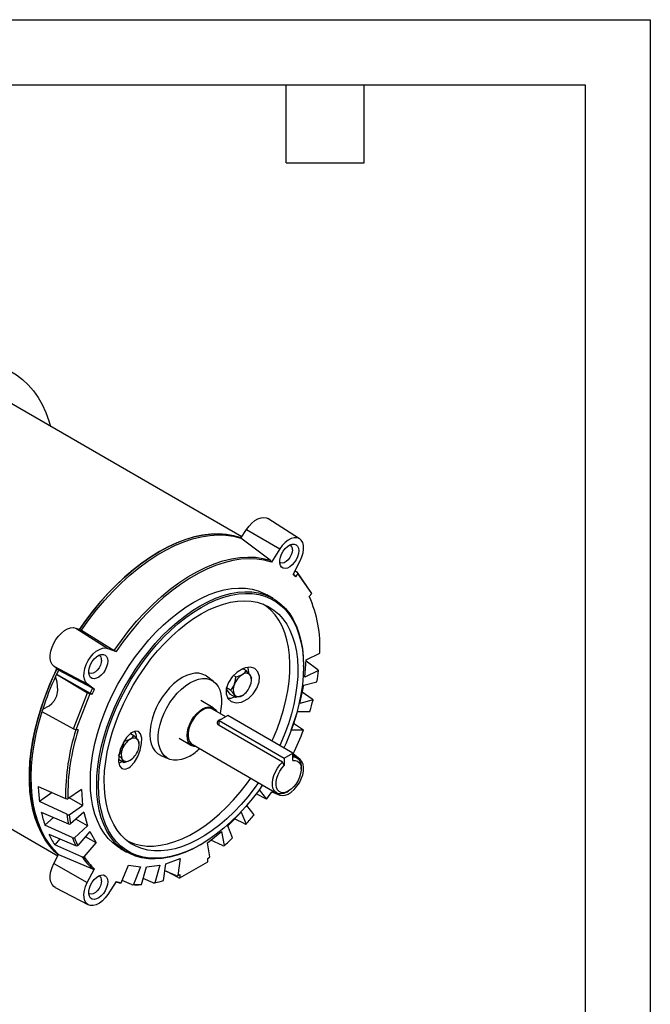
# Model space of a CAD drawing. Header units: inches. Extents: x 0 to 11, y 0 to 8.5.
# Tile 9 of 9: x 8.6 to 11, y 4.7 to 8.5. Entities that reach past the tile are written whole.
import ezdxf

# ---------------------------------------------------------------- set-up
doc = ezdxf.new("R2010")
doc.units = ezdxf.units.IN
doc.header["$MEASUREMENT"] = 0
doc.layers.add('TEXT', color=140, linetype='Continuous', lineweight=25)

msp = doc.modelspace()

# ---------------------------------------------------------------- linework, layer by layer
at = {"color": 7, "linetype": 'Continuous'}
for p, q in [((0.0001, 8.50011), (11.0001, 8.50011)), ((11.0001, 8.50011), (11.0001, 0.00011))]:
    msp.add_line(p, q, dxfattribs=at)
for p, q in [((9.42889, 6.51285), (8.49138, 7.05406)), ((9.65134, 6.50535), (9.52923, 6.58298)), ((9.42573, 6.50796), (9.44697, 6.54081)), ((9.53866, 6.42274), (9.42573, 6.50796)), ((9.44697, 6.54081), (9.57506, 6.46625)), ((9.57506, 6.46625), (9.54266, 6.41615)), ((9.62649, 6.36775), (9.65367, 6.42085)), ((9.63489, 6.35979), (9.62649, 6.36775)), ((9.63386, 6.38216), (9.63987, 6.37848)), ((9.6444, 6.37162), (9.63489, 6.35979)), ((9.6963, 6.2996), (9.64276, 6.37579)), ((9.6979, 6.29552), (9.6444, 6.37162)), ((9.54988, 6.27565), (9.52552, 6.28971)), ((9.68838, 6.28368), (9.6979, 6.29552)), ((8.79106, 6.16216), (8.91352, 6.08435)), ((8.79106, 6.16216), (8.81231, 6.15384)), ((8.81231, 6.15384), (8.93818, 6.07609)), ((8.91352, 6.08435), (8.94592, 6.07166)), ((9.67663, 6.04067), (9.72894, 6.06558)), ((9.6664, 6.0141), (9.6664, 6.01811)), ((9.67179, 5.97396), (9.67663, 6.04067)), ((9.67629, 6.036), (9.72084, 6.00363)), ((8.70629, 6.01533), (8.83491, 5.94819)), ((8.72411, 6.00109), (8.70629, 6.01533)), ((8.7159, 5.98517), (8.71253, 5.97648)), ((8.7159, 5.98517), (8.83516, 5.91393)), ((8.71652, 5.98511), (8.7159, 5.98517)), ((8.71652, 5.98511), (8.84562, 5.91253)), ((8.85439, 5.93096), (8.72411, 6.00109)), ((9.40568, 5.97548), (9.39742, 5.98025)), ((9.44587, 5.99868), (9.43296, 6.00613)), ((9.7241, 5.99888), (9.67179, 5.97396)), ((8.8621, 5.92647), (8.83491, 5.94819)), ((9.32061, 5.95701), (9.29297, 5.97718)), ((9.46596, 5.96388), (9.46596, 5.97009)), ((9.65242, 5.87305), (9.66739, 5.94348)), ((9.66739, 5.94348), (9.71796, 5.95634)), ((8.78155, 5.77576), (8.83516, 5.91393)), ((8.84418, 5.90966), (8.79069, 5.7718)), ((8.84418, 5.90966), (8.85369, 5.90881)), ((8.85369, 5.90881), (8.8621, 5.92647)), ((9.36943, 5.92771), (9.38323, 5.90808)), ((9.38559, 5.9237), (9.37028, 5.93254)), ((9.40568, 5.89511), (9.38323, 5.90808)), ((9.66169, 5.91667), (9.69967, 5.89007)), ((9.3194, 5.85552), (9.27103, 5.88344)), ((9.70299, 5.88592), (9.65242, 5.87305)), ((8.6636, 5.85035), (8.66023, 5.84166)), ((8.66023, 5.84166), (8.78155, 5.77576)), ((9.36728, 5.82177), (9.31676, 5.85094)), ((9.61906, 5.76973), (9.64363, 5.84145)), ((9.64363, 5.84145), (9.69073, 5.84182)), ((9.375, 5.82622), (9.34186, 5.80709)), ((9.34186, 5.78796), (9.34186, 5.80709)), ((9.34186, 5.80709), (9.59241, 5.66245)), ((9.62555, 5.68158), (9.375, 5.82622)), ((9.62829, 5.79666), (9.66267, 5.77363)), ((8.8002, 5.77095), (8.79069, 5.7718)), ((9.00142, 5.75705), (9.01436, 5.74958)), ((9.34173, 5.78804), (9.34186, 5.78796)), ((9.58545, 5.64734), (9.34186, 5.78796)), ((9.66616, 5.7701), (9.61906, 5.76973)), ((9.03446, 5.71477), (9.03446, 5.72099)), ((9.18762, 5.73896), (9.23599, 5.71104)), ((9.23864, 5.71562), (9.56296, 5.52839)), ((9.59241, 5.66245), (9.62555, 5.68158)), ((9.62555, 5.65397), (9.62555, 5.68158)), ((9.65367, 5.65693), (9.62649, 5.67865)), ((8.97418, 5.64601), (8.95496, 5.65711)), ((9.11742, 5.67308), (9.14871, 5.65924)), ((9.59241, 5.63483), (9.58545, 5.64734)), ((9.59241, 5.66245), (9.59241, 5.63483)), ((9.64108, 5.66371), (9.62555, 5.67267)), ((9.65726, 5.61991), (9.65726, 5.62794)), ((8.22783, 5.5725), (8.72145, 5.28754)), ((8.64622, 5.55375), (8.75118, 5.50753)), ((8.70013, 5.53), (8.65075, 5.49651)), ((8.81195, 5.5415), (8.75964, 5.50602)), ((8.81195, 5.5415), (8.81679, 5.48038)), ((9.52455, 5.50465), (9.48366, 5.52539)), ((9.49609, 5.54108), (9.52455, 5.50465)), ((9.54421, 5.53285), (9.57506, 5.52077)), ((9.60203, 5.53226), (9.60899, 5.53628)), ((8.756, 5.44664), (8.65075, 5.49651)), ((8.81679, 5.48038), (8.76536, 5.5099)), ((9.4486, 5.48036), (9.45545, 5.48924)), ((8.65795, 5.45501), (8.76227, 5.41048)), ((8.76448, 5.4449), (8.81679, 5.48038)), ((8.82119, 5.45498), (8.77063, 5.40945)), ((8.82119, 5.45498), (8.83616, 5.40183)), ((9.37482, 5.40182), (9.42659, 5.45496)), ((9.42659, 5.45496), (9.44563, 5.40943)), ((9.47632, 5.44488), (9.4486, 5.48036)), ((8.70496, 5.43494), (8.67196, 5.40524)), ((8.83616, 5.40183), (8.79075, 5.42757)), ((9.44061, 5.41046), (9.4015, 5.4292)), ((8.77718, 5.35753), (8.67196, 5.40524)), ((8.78559, 5.35631), (8.83616, 5.40183)), ((8.84495, 5.38038), (8.79785, 5.32637)), ((8.84495, 5.38038), (8.86952, 5.33703)), ((9.29656, 5.33701), (9.35116, 5.38036)), ((9.35116, 5.38036), (9.36085, 5.32636)), ((9.39385, 5.35629), (9.37482, 5.40182)), ((8.68632, 5.37019), (8.78969, 5.327)), ((8.72914, 5.3523), (8.70933, 5.32958)), ((8.82243, 5.28302), (8.86952, 5.33703)), ((8.86952, 5.33703), (8.82761, 5.36049)), ((9.30624, 5.28301), (9.29656, 5.33701)), ((9.35536, 5.32698), (9.30997, 5.34766)), ((8.81417, 5.2838), (8.70933, 5.32958)), ((8.96306, 5.31541), (8.98742, 5.30135)), ((9.26871, 5.32923), (9.27219, 5.33124)), ((8.70629, 5.25791), (8.72411, 5.29273)), ((8.72411, 5.29273), (8.85439, 5.23754)), ((9.13742, 5.25697), (9.19202, 5.27666)), ((9.19202, 5.27666), (9.18234, 5.21148)), ((9.1908, 5.20251), (9.29778, 5.26427)), ((9.29778, 5.27695), (9.30624, 5.28301)), ((9.29778, 5.26427), (9.29778, 5.27695)), ((8.70629, 5.25791), (8.83491, 5.18428)), ((8.83491, 5.18428), (8.8621, 5.23738)), ((8.96508, 5.18362), (8.99281, 5.25112)), ((8.99281, 5.25112), (9.03999, 5.24448)), ((9.03999, 5.24448), (9.01226, 5.17698)), ((9.04296, 5.17698), (9.06199, 5.24448)), ((9.06199, 5.24448), (9.11377, 5.25112)), ((9.11377, 5.25112), (9.09473, 5.18362)), ((9.12774, 5.19179), (9.13742, 5.25697)), ((9.17589, 5.21159), (9.13335, 5.22961)), ((9.1839, 5.20328), (9.14083, 5.22644)), ((8.94592, 5.18897), (8.91352, 5.13888)), ((9.00492, 5.17702), (8.96855, 5.19206)), ((9.08782, 5.18364), (9.04934, 5.19964)), ((9.18234, 5.21148), (9.1908, 5.21519)), ((9.1908, 5.21519), (9.1908, 5.20251)), ((8.7109, 5.16557), (8.83919, 5.09865)), ((9.04014, 5.17634), (9.04296, 5.17698))]:
    msp.add_line(p, q)
at = {"flags": 128}
for points in [[(8.18477, 7.13149), (8.22041, 7.14739), (8.25573, 7.16056), (8.29059, 7.17094), (8.32486, 7.17849), (8.3584, 7.18318), (8.39109, 7.185), (8.4228, 7.18393), (8.4534, 7.17998), (8.48277, 7.17317), (8.51081, 7.16352), (8.5374, 7.15107), (8.56244, 7.13587), (8.58583, 7.11798), (8.60749, 7.09746), (8.62732, 7.07439), (8.64526, 7.04887), (8.66123, 7.021), (8.67516, 6.99088), (8.68701, 6.95863), (8.69333, 6.93747)], [(9.44697, 6.54081), (9.45678, 6.55422), (9.46772, 6.56589), (9.47936, 6.57539), (9.49124, 6.58233), (9.50291, 6.58644), (9.5139, 6.58757), (9.52379, 6.58567), (9.52923, 6.58298)], [(8.80449, 6.1569), (8.829, 6.19176), (8.85717, 6.2288), (8.88649, 6.26427), (8.91682, 6.29802), (8.94801, 6.3299), (8.97994, 6.35977), (9.01246, 6.38749), (9.04543, 6.41293), (9.07869, 6.436), (9.1121, 6.45657), (9.14551, 6.47457), (9.17877, 6.4899), (9.21173, 6.5025), (9.24425, 6.51233), (9.27618, 6.51932), (9.30738, 6.52345), (9.3377, 6.5247), (9.36701, 6.52307), (9.39519, 6.51856), (9.4221, 6.5112), (9.42677, 6.50958)], [(9.42651, 6.50918), (9.42589, 6.5094), (9.39878, 6.51729), (9.37035, 6.52225), (9.34073, 6.52424), (9.31005, 6.52326), (9.27847, 6.51931), (9.24611, 6.51241), (9.21314, 6.50259), (9.17971, 6.48991), (9.14596, 6.47441), (9.11206, 6.45616), (9.07815, 6.43526), (9.04441, 6.4118), (9.01097, 6.38588), (8.978, 6.35763), (8.94565, 6.32717), (8.91406, 6.29465), (8.88338, 6.26022), (8.85376, 6.22403), (8.82533, 6.18625), (8.80475, 6.1568)], [(8.81231, 6.15384), (8.84047, 6.1936), (8.86999, 6.23182), (8.9007, 6.26832), (8.93248, 6.30291), (8.96515, 6.33544), (8.99856, 6.36575), (9.03256, 6.39368), (9.06697, 6.41911), (9.10164, 6.44191), (9.13639, 6.46197), (9.17106, 6.47919), (9.20547, 6.4935), (9.23947, 6.50482), (9.27288, 6.51309), (9.30556, 6.51829), (9.33733, 6.52037), (9.36804, 6.51934), (9.39756, 6.5152), (9.42573, 6.50796)], [(9.65367, 6.42085), (9.66026, 6.43596), (9.66464, 6.45115), (9.66662, 6.46573), (9.6661, 6.47905), (9.66312, 6.49051), (9.6578, 6.49961), (9.65038, 6.50593), (9.6412, 6.50919), (9.63066, 6.50925), (9.61924, 6.50611), (9.60745, 6.49989), (9.59581, 6.49089), (9.58485, 6.47951), (9.57506, 6.46625)], [(9.64788, 6.45949), (9.64673, 6.44836), (9.64337, 6.4366), (9.638, 6.42496), (9.63095, 6.41417), (9.62268, 6.4049), (9.61371, 6.39774), (9.60458, 6.39314), (9.59589, 6.39138), (9.58818, 6.39258), (9.58192, 6.39667), (9.57752, 6.40337), (9.57524, 6.41228), (9.57524, 6.42284), (9.57752, 6.43437), (9.58192, 6.44616), (9.58818, 6.45747), (9.59589, 6.46758), (9.60458, 6.47586), (9.61371, 6.48179), (9.62268, 6.48499), (9.63095, 6.48527), (9.638, 6.48261), (9.64337, 6.47717), (9.64673, 6.4693), (9.64788, 6.45949)], [(8.93818, 6.07609), (8.96571, 6.1151), (8.99458, 6.15261), (9.02463, 6.18842), (9.05573, 6.22237), (9.08771, 6.25428), (9.12044, 6.28401), (9.15373, 6.31141), (9.18744, 6.33635), (9.2214, 6.35869), (9.25544, 6.37834), (9.2894, 6.39521), (9.32311, 6.40919), (9.35641, 6.42024), (9.38913, 6.42829), (9.42112, 6.4333), (9.45221, 6.43526), (9.48227, 6.43414), (9.51113, 6.42996), (9.53866, 6.42274)], [(9.62373, 6.46323), (9.62261, 6.4536), (9.61934, 6.44345), (9.61419, 6.43362), (9.60758, 6.42489), (9.60004, 6.41798), (9.59217, 6.41344), (9.58463, 6.41164), (9.57802, 6.41273), (9.57505, 6.41449)], [(9.54266, 6.41615), (9.51529, 6.4233), (9.4866, 6.42742), (9.45673, 6.42851), (9.42583, 6.42654), (9.39404, 6.42155), (9.36153, 6.41354), (9.32844, 6.40255), (9.29494, 6.38865), (9.2612, 6.37189), (9.22738, 6.35237), (9.19364, 6.33017), (9.16014, 6.3054), (9.12706, 6.27818), (9.09454, 6.24865), (9.06275, 6.21695), (9.03185, 6.18323), (9.00198, 6.14766), (8.97329, 6.11041), (8.94592, 6.07166)], [(9.53866, 6.42274), (9.54135, 6.41969), (9.54266, 6.41615)], [(9.63123, 6.36606), (9.6338, 6.36307), (9.63489, 6.35979)], [(8.84654, 5.57295), (8.84766, 5.60791), (8.85099, 5.64397), (8.85652, 5.68091), (8.86421, 5.71853), (8.87404, 5.75662), (8.88593, 5.79497), (8.89983, 5.83336), (8.91566, 5.87158), (8.93332, 5.90941), (8.95272, 5.94665), (8.97375, 5.98308), (8.9963, 6.0185), (9.02023, 6.05271), (9.04542, 6.08552), (9.07171, 6.11675), (9.09898, 6.14623), (9.12705, 6.17378), (9.15578, 6.19926), (9.18501, 6.22251), (9.21457, 6.24342), (9.24429, 6.26187), (9.27401, 6.27774), (9.30357, 6.29096), (9.3328, 6.30144), (9.36153, 6.30914), (9.3896, 6.314), (9.41687, 6.31601), (9.44316, 6.31514), (9.46835, 6.3114), (9.49228, 6.30482), (9.51483, 6.29543), (9.52552, 6.28971)], [(8.8709, 5.55889), (8.87201, 5.59385), (8.87534, 5.62991), (8.88087, 5.66685), (8.88857, 5.70447), (8.8984, 5.74256), (8.91029, 5.78091), (8.92419, 5.8193), (8.94002, 5.85752), (8.95768, 5.89535), (8.97708, 5.93259), (8.99811, 5.96902), (9.02066, 6.00444), (9.04459, 6.03865), (9.06978, 6.07146), (9.09607, 6.10269), (9.12334, 6.13217), (9.15141, 6.15972), (9.18014, 6.18519), (9.20937, 6.20845), (9.23893, 6.22936), (9.26865, 6.2478), (9.29837, 6.26368), (9.32793, 6.2769), (9.35716, 6.28738), (9.38589, 6.29508), (9.41396, 6.29994), (9.44123, 6.30195), (9.46752, 6.30108), (9.49271, 6.29734), (9.51664, 6.29076), (9.53919, 6.28137), (9.56022, 6.26923), (9.57962, 6.25439), (9.59728, 6.23695), (9.61311, 6.217), (9.62701, 6.19466), (9.6389, 6.17005), (9.64873, 6.1433), (9.65642, 6.11456), (9.66195, 6.08401), (9.66528, 6.0518), (9.6664, 6.01811), (9.6664, 6.01811)], [(8.87786, 5.55889), (8.87896, 5.59355), (8.88227, 5.62928), (8.88775, 5.6659), (8.89538, 5.7032), (8.90512, 5.74095), (8.91691, 5.77897), (8.93068, 5.81702), (8.94637, 5.85491), (8.96388, 5.89241), (8.98311, 5.92932), (9.00396, 5.96543), (9.02631, 6.00054), (9.05003, 6.03445), (9.075, 6.06698), (9.10106, 6.09794), (9.12809, 6.12715), (9.15592, 6.15446), (9.1844, 6.17972), (9.21337, 6.20277), (9.24267, 6.22349), (9.27213, 6.24178), (9.30159, 6.25751), (9.33089, 6.27061), (9.35986, 6.28101), (9.38834, 6.28864), (9.41617, 6.29346), (9.4432, 6.29544), (9.46926, 6.29458), (9.49423, 6.29088), (9.51795, 6.28436), (9.5403, 6.27505), (9.56115, 6.26301), (9.58038, 6.24831), (9.59789, 6.23102), (9.61358, 6.21125), (9.62735, 6.1891), (9.63914, 6.1647), (9.64888, 6.13818), (9.65651, 6.1097), (9.66199, 6.07941), (9.66529, 6.04748), (9.6664, 6.0141), (9.66529, 5.97944), (9.66199, 5.9437), (9.65651, 5.90708), (9.64888, 5.86979), (9.63914, 5.83203), (9.62735, 5.79402), (9.61358, 5.75596), (9.59789, 5.71808), (9.59053, 5.7018)], [(9.69413, 6.27146), (9.68961, 6.28216), (9.68865, 6.28402)], [(9.27213, 6.21646), (9.30098, 6.23183), (9.32966, 6.24451), (9.358, 6.25444), (9.38582, 6.26156), (9.41295, 6.26582), (9.43924, 6.2672), (9.46452, 6.26568), (9.48864, 6.26129), (9.51147, 6.25403), (9.53285, 6.24397), (9.55267, 6.23116), (9.5708, 6.21567), (9.58713, 6.1976), (9.60157, 6.17706), (9.61402, 6.15416), (9.62442, 6.12906), (9.6327, 6.1019), (9.63882, 6.07284), (9.64273, 6.04206), (9.6444, 6.00974), (9.64384, 5.97608), (9.64105, 5.94128), (9.63603, 5.90554), (9.62883, 5.86909), (9.61948, 5.83215), (9.60805, 5.79493), (9.59459, 5.75766), (9.57919, 5.72056), (9.57483, 5.71086)], [(9.54483, 5.72818), (9.54903, 5.73752), (9.56436, 5.77447), (9.57776, 5.81159), (9.58915, 5.84866), (9.59846, 5.88545), (9.60564, 5.92175), (9.61063, 5.95734), (9.61341, 5.992), (9.61397, 6.02552), (9.6123, 6.05771), (9.60841, 6.08837), (9.60232, 6.11731), (9.59407, 6.14436), (9.58371, 6.16936), (9.57131, 6.19216), (9.55693, 6.21262), (9.54066, 6.23061), (9.52261, 6.24604), (9.51008, 6.25457)], [(9.49346, 5.56851), (9.47674, 5.54537), (9.45201, 5.51387), (9.42621, 5.48401), (9.39948, 5.45597), (9.37198, 5.42991), (9.34388, 5.406), (9.31536, 5.38438), (9.28657, 5.36518), (9.25769, 5.34851), (9.2289, 5.33447), (9.20037, 5.32316), (9.17228, 5.31463), (9.14478, 5.30893), (9.11805, 5.30611), (9.09225, 5.30618), (9.06752, 5.30914), (9.04403, 5.31497), (9.02191, 5.32363), (9.0013, 5.33508), (8.98231, 5.34924), (8.96507, 5.36603), (8.94967, 5.38535), (8.93621, 5.40709), (8.92478, 5.4311), (8.91543, 5.45725), (8.90822, 5.48539), (8.90321, 5.51533), (8.90041, 5.5469), (8.89985, 5.57992), (8.90153, 5.61418), (8.90544, 5.64947), (8.91155, 5.68559), (8.91984, 5.72231), (8.93024, 5.75942), (8.94269, 5.7967), (8.95713, 5.83391), (8.97346, 5.87084), (8.99159, 5.90725), (9.01141, 5.94295), (9.03279, 5.9777), (9.05561, 6.0113), (9.07974, 6.04355), (9.10502, 6.07426), (9.13131, 6.10323), (9.15844, 6.1303), (9.18626, 6.1553), (9.2146, 6.17808), (9.24328, 6.19851), (9.27213, 6.21646), (9.27213, 6.21646)], [(8.70629, 6.01533), (8.69958, 6.02279), (8.69494, 6.03274), (8.69254, 6.04479), (8.69247, 6.05848), (8.69474, 6.07325), (8.69925, 6.08855), (8.70584, 6.10378), (8.71424, 6.11833), (8.72413, 6.13165), (8.73512, 6.14321), (8.74679, 6.15256), (8.75867, 6.15934), (8.77031, 6.16328), (8.78125, 6.16424), (8.79106, 6.16216)], [(8.83491, 5.94819), (8.82832, 5.9557), (8.82394, 5.96582), (8.82197, 5.97812), (8.82248, 5.99204), (8.82546, 6.00695), (8.83078, 6.02218), (8.8382, 6.03707), (8.84738, 6.05093), (8.85792, 6.06316), (8.86934, 6.0732), (8.88113, 6.0806), (8.89277, 6.08504), (8.90373, 6.0863), (8.91352, 6.08435)], [(8.91363, 6.03562), (8.91248, 6.02449), (8.90912, 6.01273), (8.90374, 6.00109), (8.8967, 5.9903), (8.88843, 5.98103), (8.87945, 5.97387), (8.87033, 5.96927), (8.86164, 5.96751), (8.85392, 5.96871), (8.84767, 5.97279), (8.84326, 5.9795), (8.84099, 5.98841), (8.84099, 5.99896), (8.84326, 6.0105), (8.84767, 6.02229), (8.85392, 6.03359), (8.86164, 6.0437), (8.87033, 6.05198), (8.87945, 6.05791), (8.88843, 6.06112), (8.8967, 6.0614), (8.90374, 6.05873), (8.90912, 6.0533), (8.91248, 6.04543), (8.91363, 6.03562)], [(8.94592, 6.07166), (8.94165, 6.07402), (8.93818, 6.07609)], [(8.88947, 6.03935), (8.88836, 6.02972), (8.88509, 6.01958), (8.87994, 6.00974), (8.87333, 6.00102), (8.86578, 5.99411), (8.85792, 5.98957), (8.85038, 5.98777), (8.84377, 5.98886), (8.84079, 5.99061)], [(8.72323, 5.29101), (8.70929, 5.30381), (8.69038, 5.32472), (8.67335, 5.3481), (8.65827, 5.37386), (8.64523, 5.40187), (8.63427, 5.43201), (8.62544, 5.46415), (8.61878, 5.49814), (8.61433, 5.53383), (8.6121, 5.57106), (8.61211, 5.60966), (8.61435, 5.64947), (8.61881, 5.6903), (8.62547, 5.73198), (8.6343, 5.77431), (8.64527, 5.81711), (8.65833, 5.86018), (8.67341, 5.90334), (8.69045, 5.94639), (8.70937, 5.98913), (8.71755, 6.00633)], [(8.71777, 6.00615), (8.70256, 5.9736), (8.68406, 5.93009), (8.66753, 5.88634), (8.65304, 5.84256), (8.64067, 5.79894), (8.63047, 5.75569), (8.62249, 5.71301), (8.61676, 5.67109), (8.61331, 5.63013), (8.61216, 5.59031), (8.61331, 5.55183), (8.61676, 5.51485), (8.62249, 5.47955), (8.63047, 5.44608), (8.64067, 5.41461), (8.65304, 5.38528), (8.66753, 5.35822), (8.68406, 5.33355), (8.70256, 5.3114), (8.72295, 5.29186), (8.72345, 5.29144)], [(9.29297, 5.97718), (9.28917, 5.97974), (9.27684, 5.98549), (9.26314, 5.98844), (9.24831, 5.98854), (9.23262, 5.98577), (9.21634, 5.98019), (9.19976, 5.9719)], [(9.43283, 6.00608), (9.41128, 5.99344), (9.39205, 5.97513), (9.37747, 5.95319), (9.36949, 5.93028), (9.36898, 5.90909), (9.37566, 5.89177), (9.38865, 5.87991), (9.40669, 5.87494), (9.42782, 5.8778), (9.43283, 5.87957), (9.45414, 5.89169), (9.47302, 5.9099), (9.48725, 5.9319), (9.49535, 5.95504), (9.49657, 5.97667), (9.49089, 5.99445), (9.47895, 6.00654), (9.46194, 6.01165), (9.44156, 6.0092), (9.43283, 6.00608)], [(9.43116, 5.98397), (9.44146, 5.99242), (9.44587, 5.99868)], [(9.45552, 5.98999), (9.45438, 6.00186), (9.45166, 6.01052)], [(9.4613, 5.98128), (9.46536, 5.97366), (9.46596, 5.97009)], [(9.72084, 6.00363), (9.72326, 6.00116), (9.7241, 5.99888)], [(8.6636, 5.85035), (8.68769, 5.86294), (8.69883, 5.87205), (8.70848, 5.88348), (8.71742, 5.90199), (8.72109, 5.92292), (8.72074, 5.93883), (8.71843, 5.95443), (8.71253, 5.97648)], [(9.19976, 5.9719), (9.18318, 5.96105), (9.1669, 5.94783), (9.1512, 5.93247), (9.13637, 5.91526), (9.12267, 5.89649), (9.11035, 5.87651), (9.09962, 5.85566), (9.09068, 5.83433), (9.08369, 5.81289), (9.07876, 5.79172), (9.076, 5.7712), (9.07544, 5.75171), (9.07711, 5.73358), (9.08096, 5.71714), (9.08693, 5.70268), (9.09492, 5.69046), (9.10477, 5.6807), (9.11632, 5.67358), (9.11742, 5.67308)], [(9.22933, 5.67056), (9.21274, 5.66229), (9.19647, 5.6568), (9.1808, 5.65419), (9.16604, 5.6545), (9.15246, 5.65773), (9.14032, 5.66382), (9.12982, 5.67265), (9.12119, 5.68407), (9.11456, 5.69785), (9.11008, 5.71375), (9.10782, 5.73146), (9.10782, 5.75065), (9.11008, 5.77098), (9.11456, 5.79205), (9.12119, 5.81348), (9.12982, 5.83487), (9.14032, 5.85581), (9.15246, 5.87593), (9.16604, 5.89484), (9.1808, 5.91219), (9.19647, 5.92766), (9.21274, 5.94096), (9.22933, 5.95184), (9.24591, 5.96011), (9.26219, 5.9656), (9.27785, 5.96821), (9.29261, 5.9679), (9.30619, 5.96467), (9.31834, 5.95858), (9.32883, 5.94975), (9.33747, 5.93833), (9.34409, 5.92455), (9.34857, 5.90866), (9.35084, 5.89095), (9.35084, 5.87175), (9.34857, 5.85143), (9.34515, 5.83455)], [(9.40102, 5.94648), (9.40509, 5.9638), (9.40568, 5.97548)], [(8.84562, 5.91253), (8.84976, 5.91045), (8.85369, 5.90881)], [(8.85439, 5.93096), (8.85838, 5.92872), (8.8621, 5.92647)], [(9.40102, 5.9063), (9.39262, 5.91642), (9.38559, 5.9237)], [(9.43116, 5.9036), (9.41653, 5.89766), (9.40568, 5.89511)], [(9.69967, 5.89007), (9.70211, 5.88782), (9.70299, 5.88592)], [(8.72411, 5.29273), (8.70446, 5.31272), (8.68666, 5.33524), (8.67081, 5.36017), (8.65697, 5.38742), (8.64521, 5.41686), (8.63557, 5.44835), (8.62811, 5.48176), (8.62285, 5.51694), (8.61981, 5.55372), (8.61902, 5.59194), (8.62047, 5.63144), (8.62417, 5.67203), (8.63008, 5.71353), (8.63819, 5.75575), (8.64846, 5.79851), (8.66084, 5.84161)], [(9.25326, 5.70718), (9.24493, 5.70773), (9.23599, 5.71104), (9.22865, 5.71712), (9.2232, 5.72575), (9.21985, 5.73659), (9.21871, 5.74923), (9.21985, 5.76317), (9.2232, 5.77788), (9.22865, 5.79281), (9.23599, 5.80736), (9.24493, 5.82099), (9.25512, 5.83317), (9.26619, 5.84344), (9.2777, 5.85139)], [(9.2777, 5.84707), (9.26658, 5.83934), (9.25591, 5.82932), (9.24614, 5.81742), (9.23766, 5.80411), (9.23082, 5.78996), (9.22589, 5.77553), (9.22309, 5.76141), (9.22252, 5.7482), (9.22422, 5.73641), (9.2281, 5.72655), (9.23401, 5.71901), (9.23864, 5.71562)], [(9.2777, 5.85139), (9.2892, 5.85672), (9.30027, 5.85924), (9.31047, 5.85883), (9.3194, 5.85552), (9.32674, 5.84943), (9.33137, 5.8425)], [(9.34173, 5.78804), (9.33727, 5.79194), (9.33506, 5.79693), (9.33534, 5.80239), (9.33826, 5.8074), (9.34173, 5.81011), (9.34796, 5.81238), (9.35143, 5.81262)], [(9.00132, 5.75698), (8.98605, 5.74137), (8.97223, 5.72024), (8.96165, 5.69613), (8.95558, 5.67183), (8.95466, 5.65002), (8.95892, 5.63305), (8.96784, 5.62271), (8.98038, 5.62019), (8.99512, 5.62589), (9.00132, 5.63047), (9.01633, 5.64688), (9.02926, 5.66883), (9.0387, 5.69373), (9.04372, 5.71836), (9.04403, 5.73966), (9.03986, 5.75554), (9.03149, 5.76472), (9.01945, 5.76623), (9.00486, 5.75961), (9.00132, 5.75698)], [(9.66267, 5.77363), (9.66517, 5.7716), (9.66616, 5.7701)], [(8.99966, 5.73487), (8.98502, 5.72892), (8.97418, 5.72638)], [(9.02979, 5.73217), (9.02139, 5.74229), (9.01436, 5.74958)], [(8.96952, 5.69738), (8.96112, 5.68256), (8.95713, 5.67804)], [(8.95599, 5.64418), (8.96097, 5.64553), (8.96906, 5.64897)], [(8.96952, 5.6572), (8.97359, 5.64958), (8.97418, 5.64601)], [(9.60203, 5.53226), (9.60202, 5.53226), (9.5909, 5.52714), (9.58024, 5.52485), (9.57047, 5.52547), (9.56199, 5.52898), (9.55514, 5.53523), (9.55022, 5.54398), (9.54742, 5.55485), (9.54685, 5.56741), (9.54853, 5.58114), (9.55241, 5.59548), (9.55832, 5.60984), (9.56601, 5.62364), (9.57518, 5.63632), (9.58545, 5.64734)], [(9.62555, 5.65397), (9.63483, 5.65405), (9.64293, 5.65128), (9.64946, 5.64579), (9.65414, 5.63783), (9.65674, 5.62777), (9.65715, 5.61606), (9.65535, 5.60326), (9.65142, 5.58994), (9.64553, 5.57671), (9.63797, 5.56419), (9.62908, 5.55294), (9.61927, 5.5435), (9.60898, 5.53628), (9.59869, 5.53162), (9.58888, 5.52973), (9.57998, 5.53071), (9.57242, 5.5345), (9.56654, 5.54094), (9.56261, 5.54972), (9.56081, 5.56045), (9.56122, 5.57262), (9.56382, 5.58569), (9.5685, 5.59905), (9.57503, 5.61208), (9.58313, 5.6242), (9.59241, 5.63483)], [(9.57506, 5.52077), (9.58485, 5.51882), (9.59581, 5.52009), (9.60745, 5.52452), (9.61924, 5.53193), (9.63066, 5.54196), (9.6412, 5.55419), (9.65038, 5.56806), (9.6578, 5.58294), (9.66312, 5.59818), (9.6661, 5.61309), (9.66662, 5.627), (9.66464, 5.6393), (9.66026, 5.64943), (9.65367, 5.65693)], [(9.62555, 5.66735), (9.62886, 5.6673), (9.63803, 5.66522), (9.64572, 5.6603), (9.65163, 5.65276), (9.6555, 5.64289), (9.65719, 5.63111), (9.65726, 5.62794)], [(8.96306, 5.31541), (8.95272, 5.32184), (8.93332, 5.33667), (8.91566, 5.35411), (8.89983, 5.37406), (8.88593, 5.3964), (8.87404, 5.42102), (8.86421, 5.44777), (8.85652, 5.4765), (8.85099, 5.50706), (8.84766, 5.53927), (8.84654, 5.57295)], [(8.98578, 5.34635), (8.99401, 5.34221), (9.01604, 5.33358), (9.03944, 5.32778), (9.06406, 5.32483), (9.08976, 5.32476), (9.11638, 5.32757), (9.14377, 5.33324), (9.17175, 5.34174), (9.20016, 5.35301), (9.22883, 5.36699), (9.25759, 5.38359), (9.28626, 5.40271), (9.31468, 5.42425), (9.34266, 5.44806), (9.37004, 5.47401), (9.39667, 5.50194), (9.42236, 5.53168), (9.44699, 5.56305), (9.46346, 5.58583)], [(9.26871, 5.32923), (9.26865, 5.3292), (9.23893, 5.31332), (9.20937, 5.3001), (9.18014, 5.28962), (9.15141, 5.28192), (9.12334, 5.27706), (9.09607, 5.27506), (9.06978, 5.27592), (9.04459, 5.27966), (9.02066, 5.28624), (8.99811, 5.29563), (8.97708, 5.30777), (8.95768, 5.32261), (8.94002, 5.34005), (8.92419, 5.36), (8.91029, 5.38234), (8.8984, 5.40696), (8.88857, 5.4337), (8.88087, 5.46244), (8.87534, 5.49299), (8.87201, 5.5252), (8.8709, 5.55889)], [(9.50913, 5.55946), (9.49423, 5.53853), (9.46926, 5.50601), (9.4432, 5.47505), (9.41617, 5.44583), (9.38834, 5.41852), (9.35986, 5.39327), (9.33089, 5.37021), (9.30159, 5.34949), (9.27213, 5.33121), (9.24267, 5.31547), (9.21337, 5.30237), (9.1844, 5.29197), (9.15592, 5.28434), (9.12809, 5.27952), (9.10106, 5.27754), (9.075, 5.2784), (9.05003, 5.2821), (9.02631, 5.28862), (9.00396, 5.29793), (8.98311, 5.30997), (8.96388, 5.32468), (8.94637, 5.34196), (8.93068, 5.36174), (8.91691, 5.38388), (8.90512, 5.40828), (8.89538, 5.4348), (8.88775, 5.46328), (8.88227, 5.49357), (8.87896, 5.5255), (8.87786, 5.55889)], [(8.75118, 5.50753), (8.75549, 5.50629), (8.75964, 5.50602)], [(8.756, 5.44664), (8.76033, 5.44527), (8.76448, 5.4449)], [(8.76227, 5.41048), (8.76654, 5.40941), (8.77063, 5.40945)], [(9.44061, 5.41046), (9.44369, 5.40939), (9.44563, 5.40943)], [(8.77718, 5.35753), (8.78148, 5.35635), (8.78559, 5.35631)], [(8.78969, 5.327), (8.79389, 5.32607), (8.79785, 5.32637)], [(9.35536, 5.32698), (9.35861, 5.32606), (9.36085, 5.32636)], [(8.81417, 5.2838), (8.81842, 5.28279), (8.82243, 5.28302)], [(8.7109, 5.16557), (8.70584, 5.16894), (8.69925, 5.17656), (8.69474, 5.18665), (8.69247, 5.19881), (8.69254, 5.21257), (8.69494, 5.2274), (8.69958, 5.24271), (8.70629, 5.25791)], [(8.85439, 5.23754), (8.85838, 5.23674), (8.8621, 5.23738)], [(8.91352, 5.13888), (8.90373, 5.12562), (8.89277, 5.11423), (8.88113, 5.10523), (8.86934, 5.09902), (8.85792, 5.09587), (8.84738, 5.09593), (8.8382, 5.09919), (8.83078, 5.10552), (8.82546, 5.11461), (8.82248, 5.12608), (8.82197, 5.1394), (8.82394, 5.15398), (8.82832, 5.16916), (8.83491, 5.18428)], [(8.88947, 5.19147), (8.88836, 5.18183), (8.88509, 5.17169), (8.87994, 5.16186), (8.87333, 5.15313), (8.86578, 5.14622), (8.85792, 5.14168), (8.85038, 5.13988), (8.84377, 5.14097), (8.84079, 5.14272)], [(8.91363, 5.18773), (8.91248, 5.1766), (8.90912, 5.16484), (8.90374, 5.1532), (8.8967, 5.14241), (8.88843, 5.13314), (8.87945, 5.12598), (8.87033, 5.12138), (8.86164, 5.11962), (8.85392, 5.12082), (8.84767, 5.1249), (8.84326, 5.13161), (8.84099, 5.14052), (8.84099, 5.15108), (8.84326, 5.16261), (8.84767, 5.1744), (8.85392, 5.18571), (8.86164, 5.19582), (8.87033, 5.2041), (8.87945, 5.21002), (8.88843, 5.21323), (8.8967, 5.21351), (8.90374, 5.21085), (8.90912, 5.20541), (8.91248, 5.19754), (8.91363, 5.18773)], [(8.95792, 5.18364), (8.96174, 5.18292), (8.96508, 5.18362)], [(9.08782, 5.18364), (9.0916, 5.18292), (9.09473, 5.18362)], [(9.17589, 5.21159), (9.1795, 5.21084), (9.18234, 5.21148)], [(9.00492, 5.17702), (9.00885, 5.17629), (9.01226, 5.17698)]]:
    msp.add_lwpolyline(points, dxfattribs=at)
for centre, radius, start, end in [((9.60609, 6.46592), 0.01784, 351.33609, 63.76805), ((9.45895, 6.19276), 0.24436, 45.1699, 46.3942), ((9.25615, 6.09048), 0.47345, 356.98578, 24.08419), ((8.87184, 6.04204), 0.01784, 351.33609, 63.76805), ((9.80561, 5.47712), 1.20174, 154.15058, 154.9939), ((9.47189, 5.92037), 0.07553, 122.63797, 159.77289), ((9.3942, 6.0524), 0.07777, 278.49181, 298.37436), ((9.44485, 5.96721), 0.02164, 40.5328, 129.24817), ((9.3552, 5.90274), 0.132, 36.50898, 46.61661), ((9.42111, 5.96118), 0.04493, 333.43643, 26.56357), ((8.90529, 6.09543), 0.82448, 350.28789, 353.27507), ((9.75046, 5.50122), 1.14156, 155.39724, 162.1914), ((9.34131, 5.97031), 0.06429, 313.5382, 338.25045), ((9.44121, 5.92639), 0.04493, 153.43643, 206.56357), ((9.39042, 5.96721), 0.07553, 302.63797, 339.77289), ((9.90803, 5.41806), 1.17185, 154.04347, 155.04132), ((9.41747, 5.92036), 0.02164, 220.5328, 309.24817), ((9.3833, 5.89235), 0.02255, 7.04334, 38.21067), ((9.38001, 5.93396), 0.04136, 262.08801, 299.79161), ((8.73792, 6.13058), 0.9956, 343.13982, 345.77403), ((9.30056, 5.81537), 0.03909, 65.51543, 125.79502), ((9.5834, 5.51661), 0.83227, 162.1482, 180.62554), ((9.58876, 5.51465), 0.82917, 161.99488, 180.59656), ((8.97627, 5.74224), 0.04778, 357.89775, 29.27175), ((8.60003, 6.17828), 1.1416, 334.04562, 339.05002), ((9.04039, 5.67127), 0.07553, 122.63797, 159.77289), ((8.90439, 5.72193), 0.0696, 339.34485, 0.81959), ((8.98028, 5.76896), 0.03921, 299.6164, 330.37739), ((9.01335, 5.71811), 0.02164, 40.5328, 129.24817), ((8.98961, 5.71208), 0.04493, 333.43643, 26.56357), ((9.01207, 5.71822), 0.02255, 7.04334, 38.21067), ((9.00971, 5.67729), 0.04493, 153.43643, 206.56357), ((8.95892, 5.7181), 0.07553, 302.63797, 339.77289), ((9.12519, 5.84661), 0.20455, 300.6049, 313.90186), ((8.86342, 5.57866), 0.132, 36.50898, 46.61661), ((8.98597, 5.67126), 0.02164, 220.5328, 309.24817), ((8.9627, 5.72293), 0.07777, 278.49181, 298.37436), ((9.2247, 5.57078), 0.57873, 181.68654, 187.37346), ((8.57725, 6.18598), 1.16687, 324.27489, 325.96321), ((9.07123, 5.54451), 0.42287, 192.21963, 199.23046), ((9.23775, 5.51152), 0.4861, 187.67071, 191.99688), ((9.24362, 5.5097), 0.4835, 187.70183, 191.96576), ((8.65196, 6.12784), 1.07052, 317.84935, 320.35917), ((8.96772, 5.50286), 0.31111, 205.24205, 213.8457), ((9.11027, 5.47617), 0.35359, 199.60439, 204.95346), ((9.11682, 5.47453), 0.3517, 199.64286, 204.91498), ((8.76048, 6.02141), 0.91844, 310.81964, 313.59942), ((9.02694, 5.42818), 0.25714, 214.15918, 227.85053), ((9.03396, 5.42682), 0.25578, 214.20712, 227.78508), ((8.87184, 5.19415), 0.01784, 351.33609, 63.76805), ((9.0143, 5.42353), 0.24642, 253.60138, 256.77413), ((9.02097, 5.42067), 0.24355, 252.05242, 256.73327), ((9.01325, 5.58356), 0.40815, 281.5159, 286.28977), ((9.02365, 5.34707), 0.17142, 264.80341, 275.51524), ((9.02761, 5.47715), 0.30057, 267.07109, 272.92552)]:
    msp.add_arc(centre, radius, start, end)
for centre, major_axis, ratio, start_param, end_param in [((9.63064, 6.36735), (0.01216, 0.00837), 0.7986848, 5.9125474, 6.6248218), ((9.68426, 6.29107), (0.012, 0.0086), 0.7785315, 5.8971157, 6.2758922), ((8.84402, 5.91324), (0.01369, -0.00554), 0.2212892, 4.1011028, 4.8133772), ((8.7904, 5.77505), (0.01384, -0.00514), 0.2011371, 4.0950139, 4.8072883), ((9.18372, 5.21544), (-0.00758, 0.01267), 0.5873687, 2.3646924, 3.0769667)]:
    msp.add_ellipse(centre, major_axis=major_axis, ratio=ratio, start_param=start_param, end_param=end_param)
at = {"layer": 'TEXT'}
for p, q in [((0.25, 8.25), (10.75, 8.25)), ((9.6, 7.95), (9.6, 8.25)), ((9.9, 7.95), (9.9, 8.25)), ((10.75, 8.25), (10.75, 0.25)), ((9.6, 7.95), (9.9, 7.95))]:
    msp.add_line(p, q, dxfattribs=at)

doc.saveas('drawing.dxf')
